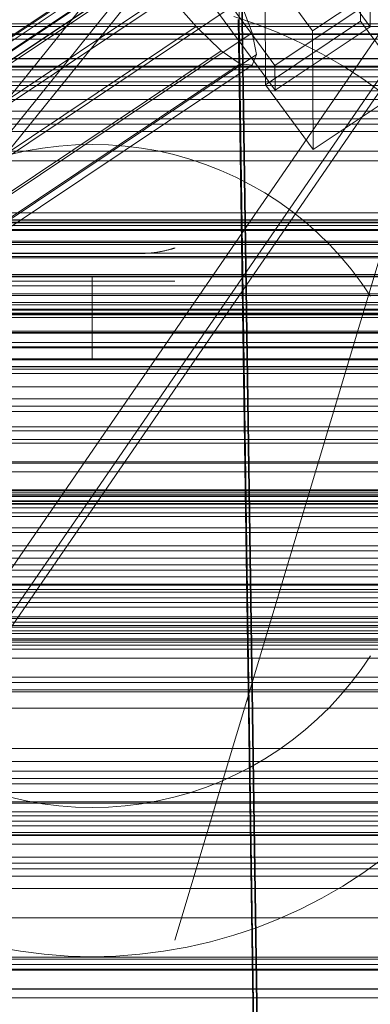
# Model space of a CAD drawing. Header units: millimetres. Extents: x -1970 to 61924, y -58230 to 6847.
# Tile 163 of 256: x 331 to 374, y -34838 to -34719. Entities that reach past the tile are written whole.
import ezdxf

# ---------------------------------------------------------------- set-up
doc = ezdxf.new("R2010")
doc.units = ezdxf.units.MM
for name, color, linetype, lineweight in [('COTAS_O', 1, 'Continuous', 0), ('COTAS_P', 1, 'Continuous', 0), ('frontal_briquetadora', 7, 'Continuous', 0), ('frontal_C01', 7, 'Continuous', 0), ('frontal_C02', 7, 'Continuous', 0), ('frontal_C03', 7, 'Continuous', 0), ('frontal_C05', 7, 'Continuous', 0), ('frontal_mezcladora', 7, 'Continuous', 0), ('frontal_tolva-C01', 7, 'Continuous', 0)]:
    doc.layers.add(name, color=color, linetype=linetype, lineweight=lineweight)
doc.dimstyles.new('R19_100', dxfattribs={"dimtxt": 250, "dimasz": 150, "dimexe": 150, "dimexo": 80, "dimgap": 100, "dimtad": 1, "dimtih": 1, "dimtoh": 1, "dimdsep": 46, "dimcen": 0.09, "dimadec": 0, "dimazin": 0, "dimtfac": 1, "dimtdec": 4, "dimtofl": 0, "dimtmove": 0, "dimatfit": 3, "dimfxl": 1, "dimtolj": 1, "dimtzin": 0, "dimarcsym": 0})

# ---------------------------------------------------------------- blocks, each defined once
blk = doc.blocks.new('DIM_R26_43')
at = {"layer": 'COTAS_P'}
for p, q in [((-1750, -34600), (-1600, -34555)), ((2600, -34600), (2450, -34555)), ((-1750, -35500), (-1750, -34600)), ((-1750, -34600), (2600, -34600)), ((-1750, -34600), (-1600, -34645)), ((2600, -34600), (2450, -34645)), ((2600, -35500), (2600, -34600))]:
    blk.add_line(p, q, dxfattribs=at)
blk.add_text('4350 P', height=250, dxfattribs=at).set_placement((425, -34500))
blk = doc.blocks.new('DIM_R26_49')
at = {"layer": 'COTAS_O'}
for p, q in [((-650, -34200), (-500, -34155)), ((650, -34200), (500, -34155)), ((-650, -34900), (-650, -34200)), ((-650, -34200), (650, -34200)), ((-650, -34200), (-500, -34245)), ((650, -34200), (500, -34245)), ((650, -34900), (650, -34200))]:
    blk.add_line(p, q, dxfattribs=at)
blk.add_text('1300 O', height=250, dxfattribs=at).set_placement((0, -34100))
blk = doc.blocks.new('DIM_R26_54')
at = {"layer": 'COTAS_P'}
for p, q in [((-305, -34680), (395, -34680)), ((395, -34680), (350, -34830)), ((395, -36000), (395, -34680)), ((395, -34680), (440, -34830)), ((395, -36000), (350, -35850)), ((395, -36000), (440, -35850)), ((-305, -36000), (395, -36000))]:
    blk.add_line(p, q, dxfattribs=at)
blk.add_text('1320 P', height=250, rotation=90, dxfattribs=at).set_placement((295, -35340))

msp = doc.modelspace()

# ---------------------------------------------------------------- linework, layer by layer
at = {"layer": 'frontal_briquetadora'}
for p, q in [((210, -34736), (430, -34736)), ((320, -34736), (430, -34736)), ((210, -34750), (340, -34750)), ((320, -34750), (340, -34750)), ((340, -34760), (340, -34750)), ((-490, -34760), (490, -34760)), ((-490, -34760), (340, -34760)), ((320, -34760), (340, -34760)), ((320, -34760), (490, -34760))]:
    msp.add_line(p, q, dxfattribs=at)
at = {"layer": 'frontal_C01'}
for p, q in [((360.514, -34878.394), (357.646, -34683.283)), ((360.514, -34883.786), (357.646, -34688.676)), ((-440, -34743.121), (440, -34743.121)), ((-440, -34743.401), (440, -34743.401)), ((-440, -34743.453), (440, -34743.453)), ((-440, -34744.276), (440, -34744.276)), ((-440, -34744.377), (440, -34744.377)), ((-440, -34745.685), (440, -34745.685)), ((-440, -34745.828), (440, -34745.828)), ((-440, -34747.533), (440, -34747.533)), ((-440, -34747.708), (440, -34747.708)), ((440, -34749.694), (-440, -34749.694)), ((-440, -34749.888), (440, -34749.888)), ((-440, -34752.019), (440, -34752.019)), ((-440, -34752.221), (440, -34752.221)), ((-440, -34754.352), (440, -34754.352)), ((-440, -34754.547), (440, -34754.547)), ((-440, -34756.533), (440, -34756.533)), ((-440, -34756.707), (440, -34756.707)), ((-440, -34758.412), (440, -34758.412)), ((-440, -34758.555), (440, -34758.555)), ((-440, -34759.864), (440, -34759.864)), ((-440, -34759.964), (440, -34759.964)), ((-440, -34760.787), (440, -34760.787)), ((-440, -34760.839), (440, -34760.839)), ((-440, -34761.12), (440, -34761.12))]:
    msp.add_line(p, q, dxfattribs=at)
at = {"layer": 'frontal_C02'}
for p, q in [((373.551, -34719.807), (346.02, -34682.284)), ((362.071, -34724.495), (334.539, -34686.973)), ((334.551, -34689.953), (362.083, -34727.476)), ((150.672, -34841.184), (364.471, -34698.209)), ((148.798, -34842.273), (362.596, -34699.298)), ((149.865, -34843.304), (363.664, -34700.329)), ((151.191, -34842.534), (364.989, -34699.558)), ((151.369, -34843.468), (365.168, -34700.492)), ((150.683, -34843.866), (364.482, -34700.891)), ((151.196, -34843.922), (364.995, -34700.947)), ((372.35, -34704.831), (372.408, -34719.137)), ((168.21, -34829.943), (352.519, -34706.689)), ((160.982, -34834.142), (345.291, -34710.888)), ((171.232, -34835.259), (355.541, -34712.004)), ((360.939, -34726.807), (360.882, -34712.5)), ((366.618, -34720.317), (360.882, -34712.5)), ((360.514, -34906.365), (357.646, -34712.96)), ((378.086, -34712.648), (366.618, -34720.317)), ((164.752, -34839.023), (349.061, -34715.769)), ((349.061, -34715.769), (352.572, -34719.801)), ((173.554, -34839.982), (357.863, -34716.728)), ((359.326, -34720.537), (357.863, -34716.728)), ((373.539, -34716.826), (362.071, -34724.495)), ((373.551, -34719.807), (373.539, -34716.826)), ((360.514, -34912.326), (357.646, -34718.921)), ((372.408, -34719.137), (360.939, -34726.807)), ((378.143, -34726.955), (372.408, -34719.137)), ((168.263, -34843.056), (352.572, -34719.801)), ((175.016, -34843.792), (359.326, -34720.537)), ((352.572, -34719.801), (355.584, -34722.71)), ((359.83, -34723.173), (359.326, -34720.537)), ((362.083, -34727.476), (373.551, -34719.807)), ((366.618, -34720.317), (366.675, -34734.624)), ((171.275, -34845.965), (355.584, -34722.71)), ((175.521, -34846.427), (359.83, -34723.173)), ((355.584, -34722.71), (357.893, -34724.298)), ((359.341, -34724.456), (359.83, -34723.173)), ((173.584, -34847.553), (357.893, -34724.298)), ((357.893, -34724.298), (359.341, -34724.456)), ((175.032, -34847.71), (359.341, -34724.456)), ((362.071, -34724.495), (362.083, -34727.476)), ((360.939, -34726.807), (366.675, -34734.624)), ((366.675, -34734.624), (378.143, -34726.955)), ((430, -34772.309), (-430, -34772.309)), ((430, -34777.309), (-430, -34777.309)), ((430, -34827.309), (-430, -34827.309)), ((430, -34832.309), (-430, -34832.309))]:
    msp.add_line(p, q, dxfattribs=at)
at = {"layer": 'frontal_C03'}
for p, q in [((-1250, -34719.469), (1250, -34719.469)), ((1250, -34719.787), (-1250, -34719.787)), ((1250, -34720.669), (-1250, -34720.669)), ((-1250, -34720.737), (1250, -34720.737)), ((1250, -34721.322), (-1250, -34721.322)), ((1250, -34723.63), (-1250, -34723.63)), ((-1250, -34723.689), (1250, -34723.689)), ((-1250, -34724.585), (1250, -34724.585)), ((-1250, -34724.687), (1250, -34724.687)), ((1500, -34725.842), (-1500, -34725.842)), ((-1250, -34726.441), (1250, -34726.441)), ((-1250, -34726.905), (1250, -34726.905)), ((-1250, -34727.538), (1250, -34727.538)), ((1250, -34728.596), (-1250, -34728.596)), ((1250, -34730.904), (-1250, -34730.904)), ((1250, -34731.557), (-1250, -34731.557)), ((1250, -34732.439), (-1250, -34732.439)), ((-1500, -34734.825), (1500, -34734.825)), ((1250, -34742.245), (-1250, -34742.245)), ((1250, -34743.126), (-1250, -34743.126)), ((1250, -34743.78), (-1250, -34743.78)), ((1250, -34746.087), (-1250, -34746.087)), ((-1250, -34747.145), (1250, -34747.145)), ((1250, -34749.997), (-1250, -34749.997)), ((1250, -34751.054), (-1250, -34751.054)), ((-1250, -34753.07), (1250, -34753.07)), ((1250, -34753.361), (-1250, -34753.361)), ((-1250, -34753.868), (1250, -34753.868)), ((1250, -34754.015), (-1250, -34754.015)), ((-1250, -34754.452), (1250, -34754.452)), ((1250, -34754.896), (-1250, -34754.896)), ((-1250, -34756.79), (1250, -34756.79)), ((-1250, -34757.92), (1250, -34757.92)), ((-1250, -34761.639), (1250, -34761.639)), ((-1250, -34763.236), (1250, -34763.236)), ((1250, -34764.703), (-1250, -34764.703)), ((1250, -34765.584), (-1250, -34765.584)), ((1250, -34766.237), (-1250, -34766.237)), ((-1250, -34768.083), (1250, -34768.083)), ((1250, -34768.545), (-1250, -34768.545)), ((-1250, -34769.602), (1250, -34769.602)), ((-1250, -34770.038), (1250, -34770.038)), ((1250, -34772.454), (-1250, -34772.454)), ((1250, -34773.512), (-1250, -34773.512)), ((-1268, -34776.056), (1268, -34776.056)), ((-1268, -34776.28), (1268, -34776.28)), ((-1268, -34776.445), (1268, -34776.445)), ((-1250, -34775.683), (1250, -34775.683)), ((1250, -34775.819), (-1250, -34775.819)), ((1250, -34776.473), (-1250, -34776.473)), ((-1268, -34777.102), (1268, -34777.102)), ((-1268, -34777.42), (1268, -34777.42)), ((1250, -34777.354), (-1250, -34777.354)), ((1250, -34777.864), (-1250, -34777.864)), ((-1268, -34778.466), (1268, -34778.466)), ((-1268, -34778.915), (1268, -34778.915)), ((-1268, -34780.278), (1268, -34780.278)), ((-1268, -34780.828), (1268, -34780.828)), ((-1268, -34782.416), (1268, -34782.416)), ((1268, -34783.029), (-1268, -34783.029)), ((-1268, -34784.733), (1268, -34784.733)), ((-1250, -34783.921), (1250, -34783.921)), ((-1268, -34785.368), (1268, -34785.368)), ((-1250, -34786.18), (1250, -34786.18)), ((-1268, -34787.072), (1268, -34787.072)), ((1250, -34787.16), (-1250, -34787.16)), ((-1268, -34787.685), (1268, -34787.685)), ((1250, -34788.042), (-1250, -34788.042)), ((-1268, -34789.273), (1268, -34789.273)), ((1250, -34788.695), (-1250, -34788.695)), ((-1268, -34789.823), (1268, -34789.823)), ((-1268, -34791.186), (1268, -34791.186)), ((-1268, -34791.635), (1268, -34791.635)), ((1250, -34791.003), (-1250, -34791.003)), ((-1250, -34792.06), (1250, -34792.06)), ((-1268, -34792.681), (1268, -34792.681)), ((-1268, -34792.999), (1268, -34792.999)), ((-1250, -34792.237), (1250, -34792.237)), ((-1268, -34793.656), (1268, -34793.656)), ((-1268, -34793.821), (1268, -34793.821)), ((-1268, -34794.045), (1268, -34794.045)), ((-1250, -34794.418), (1250, -34794.418)), ((1250, -34794.912), (-1250, -34794.912)), ((1250, -34795.969), (-1250, -34795.969)), ((1250, -34798.277), (-1250, -34798.277)), ((1250, -34798.93), (-1250, -34798.93)), ((1250, -34799.812), (-1250, -34799.812)), ((-1250, -34800.063), (1250, -34800.063)), ((-1250, -34802.018), (1250, -34802.018)), ((-1250, -34806.865), (1250, -34806.865)), ((-1250, -34808.462), (1250, -34808.462)), ((1250, -34809.618), (-1250, -34809.618)), ((1250, -34810.499), (-1250, -34810.499)), ((1250, -34811.153), (-1250, -34811.153)), ((-1250, -34812.182), (1250, -34812.182)), ((-1250, -34813.311), (1250, -34813.311)), ((1250, -34813.46), (-1250, -34813.46)), ((-1250, -34814.517), (1250, -34814.517)), ((-1250, -34815.649), (1250, -34815.649)), ((-1250, -34816.233), (1250, -34816.233)), ((-1250, -34817.031), (1250, -34817.031)), ((1250, -34817.37), (-1250, -34817.37)), ((1250, -34818.427), (-1250, -34818.427)), ((1250, -34820.734), (-1250, -34820.734)), ((1250, -34821.388), (-1250, -34821.388)), ((1250, -34822.269), (-1250, -34822.269)), ((1250, -34832.076), (-1250, -34832.076)), ((1250, -34832.957), (-1250, -34832.957)), ((1250, -34833.61), (-1250, -34833.61)), ((-1500, -34835.865), (1500, -34835.865)), ((1250, -34835.918), (-1250, -34835.918)), ((-1250, -34836.975), (1250, -34836.975))]:
    msp.add_line(p, q, dxfattribs=at)
at = {"layer": 'frontal_C05'}
for p, q in [((357.096, -34718.577), (359.837, -34719.498)), ((359.837, -34719.498), (362.529, -34720.554)), ((362.529, -34720.554), (365.165, -34721.744)), ((365.165, -34721.744), (367.739, -34723.063)), ((367.739, -34723.063), (370.243, -34724.509)), ((370.243, -34724.509), (372.673, -34726.078)), ((372.673, -34726.078), (375.021, -34727.766)), ((332.074, -34734.793), (330.13, -34735.237)), ((334.038, -34734.447), (332.074, -34734.793)), ((336.017, -34734.199), (334.038, -34734.447)), ((338.006, -34734.05), (336.017, -34734.199)), ((340, -34734), (338.006, -34734.05)), ((340, -34734), (341.994, -34734.05)), ((343.983, -34734.199), (341.994, -34734.05)), ((345.962, -34734.447), (343.983, -34734.199)), ((347.926, -34734.793), (345.962, -34734.447)), ((349.87, -34735.237), (347.926, -34734.793)), ((351.79, -34735.777), (349.87, -34735.237)), ((353.681, -34736.412), (351.79, -34735.777)), ((355.537, -34737.141), (353.681, -34736.412)), ((357.355, -34737.961), (355.537, -34737.141)), ((359.13, -34738.871), (357.355, -34737.961)), ((360.857, -34739.868), (359.13, -34738.871)), ((362.533, -34740.95), (360.857, -34739.868)), ((364.152, -34742.115), (362.533, -34740.95)), ((365.712, -34743.358), (364.152, -34742.115)), ((367.207, -34744.678), (365.712, -34743.358)), ((368.635, -34746.071), (367.207, -34744.678)), ((347.831, -34747.017), (347.716, -34747.034)), ((347.723, -34747.033), (347.887, -34747.008)), ((347.945, -34746.999), (347.831, -34747.017)), ((347.887, -34747.008), (348.048, -34746.981)), ((348.058, -34746.98), (347.945, -34746.999)), ((348.048, -34746.981), (348.207, -34746.953)), ((348.169, -34746.96), (348.058, -34746.98)), ((348.279, -34746.94), (348.169, -34746.96)), ((348.207, -34746.953), (348.362, -34746.924)), ((348.387, -34746.919), (348.279, -34746.94)), ((348.362, -34746.924), (348.514, -34746.893)), ((348.493, -34746.898), (348.387, -34746.919)), ((348.597, -34746.876), (348.493, -34746.898)), ((348.514, -34746.893), (348.661, -34746.862)), ((348.7, -34746.853), (348.597, -34746.876)), ((348.661, -34746.862), (348.805, -34746.83)), ((348.8, -34746.831), (348.7, -34746.853)), ((348.898, -34746.808), (348.8, -34746.831)), ((348.805, -34746.83), (348.944, -34746.797)), ((348.994, -34746.785), (348.898, -34746.808)), ((348.944, -34746.797), (349.064, -34746.767)), ((349.088, -34746.761), (348.994, -34746.785)), ((349.064, -34746.767), (349.169, -34746.741)), ((349.179, -34746.738), (349.088, -34746.761)), ((349.169, -34746.741), (349.271, -34746.714)), ((349.268, -34746.715), (349.179, -34746.738)), ((349.352, -34746.692), (349.268, -34746.715)), ((349.271, -34746.714), (349.368, -34746.688)), ((349.434, -34746.67), (349.352, -34746.692)), ((349.368, -34746.688), (349.46, -34746.662)), ((349.511, -34746.648), (349.434, -34746.67)), ((349.46, -34746.662), (349.547, -34746.638)), ((349.583, -34746.627), (349.511, -34746.648)), ((349.547, -34746.638), (349.627, -34746.614)), ((349.651, -34746.607), (349.583, -34746.627)), ((349.627, -34746.614), (349.701, -34746.592)), ((349.714, -34746.589), (349.651, -34746.607)), ((349.701, -34746.592), (349.768, -34746.572)), ((349.771, -34746.571), (349.714, -34746.589)), ((349.768, -34746.572), (349.828, -34746.554)), ((349.822, -34746.556), (349.771, -34746.571)), ((349.868, -34746.542), (349.822, -34746.556)), ((349.828, -34746.554), (349.879, -34746.538)), ((349.907, -34746.529), (349.868, -34746.542)), ((349.879, -34746.538), (349.918, -34746.526)), ((349.94, -34746.519), (349.907, -34746.529)), ((349.918, -34746.526), (349.947, -34746.517)), ((349.966, -34746.511), (349.94, -34746.519)), ((349.947, -34746.517), (349.97, -34746.51)), ((349.985, -34746.505), (349.966, -34746.511)), ((349.97, -34746.51), (349.986, -34746.504)), ((349.996, -34746.501), (349.985, -34746.505)), ((349.986, -34746.504), (349.996, -34746.501)), ((369.991, -34747.533), (368.635, -34746.071)), ((346, -34747.157), (314, -34747.157)), ((346, -34747.157), (346.176, -34747.156)), ((346, -34747.157), (346.074, -34747.157)), ((346.148, -34747.156), (346.074, -34747.157)), ((346.272, -34747.154), (346.148, -34747.156)), ((346.176, -34747.156), (346.352, -34747.152)), ((346.395, -34747.151), (346.272, -34747.154)), ((346.352, -34747.152), (346.527, -34747.146)), ((346.518, -34747.146), (346.395, -34747.151)), ((346.64, -34747.14), (346.518, -34747.146)), ((346.527, -34747.146), (346.702, -34747.137)), ((346.762, -34747.133), (346.64, -34747.14)), ((346.702, -34747.137), (346.875, -34747.125)), ((346.884, -34747.124), (346.762, -34747.133)), ((346.875, -34747.125), (347.048, -34747.111)), ((347.005, -34747.115), (346.884, -34747.124)), ((347.125, -34747.104), (347.005, -34747.115)), ((347.048, -34747.111), (347.219, -34747.095)), ((347.245, -34747.092), (347.125, -34747.104)), ((347.219, -34747.095), (347.389, -34747.076)), ((347.364, -34747.079), (347.245, -34747.092)), ((347.482, -34747.065), (347.364, -34747.079)), ((347.389, -34747.076), (347.557, -34747.055)), ((347.6, -34747.05), (347.482, -34747.065)), ((347.557, -34747.055), (347.723, -34747.033)), ((347.716, -34747.034), (347.6, -34747.05)), ((371.273, -34749.06), (369.991, -34747.533)), ((372.478, -34750.65), (371.273, -34749.06)), ((314, -34750.5), (346, -34750.5)), ((346, -34750.5), (346.196, -34750.5)), ((346.196, -34750.5), (346.392, -34750.5)), ((346.392, -34750.5), (346.587, -34750.5)), ((346.587, -34750.5), (346.78, -34750.5)), ((346.78, -34750.5), (346.972, -34750.5)), ((346.972, -34750.5), (347.161, -34750.5)), ((347.161, -34750.5), (347.348, -34750.5)), ((347.348, -34750.5), (347.531, -34750.5)), ((347.531, -34750.5), (347.71, -34750.5)), ((347.71, -34750.5), (347.886, -34750.5)), ((347.886, -34750.5), (348.056, -34750.5)), ((348.056, -34750.5), (348.222, -34750.5)), ((348.222, -34750.5), (348.383, -34750.5)), ((348.383, -34750.5), (348.538, -34750.5)), ((348.538, -34750.5), (348.686, -34750.5)), ((348.686, -34750.5), (348.828, -34750.5)), ((348.828, -34750.5), (348.964, -34750.5)), ((348.964, -34750.5), (349.092, -34750.5)), ((349.092, -34750.5), (349.213, -34750.5)), ((349.213, -34750.5), (349.326, -34750.5)), ((349.326, -34750.5), (349.431, -34750.5)), ((349.431, -34750.5), (349.528, -34750.5)), ((349.528, -34750.5), (349.616, -34750.5)), ((349.616, -34750.5), (349.696, -34750.5)), ((349.696, -34750.5), (349.766, -34750.5)), ((349.766, -34750.5), (349.828, -34750.5)), ((349.828, -34750.5), (349.88, -34750.5)), ((349.88, -34750.5), (349.923, -34750.5)), ((349.923, -34750.5), (349.957, -34750.5)), ((349.957, -34750.5), (349.981, -34750.5)), ((349.981, -34750.5), (349.995, -34750.5)), ((373.601, -34752.298), (372.478, -34750.65)), ((300, -34777), (380, -34777)), ((372.478, -34797.35), (373.601, -34795.702)), ((371.273, -34798.94), (372.478, -34797.35)), ((369.991, -34800.467), (371.273, -34798.94)), ((368.635, -34801.929), (369.991, -34800.467)), ((367.207, -34803.322), (368.635, -34801.929)), ((365.712, -34804.642), (367.207, -34803.322)), ((364.152, -34805.885), (365.712, -34804.642)), ((362.533, -34807.05), (364.152, -34805.885)), ((360.857, -34808.132), (362.533, -34807.05)), ((359.13, -34809.129), (360.857, -34808.132)), ((357.355, -34810.039), (359.13, -34809.129)), ((353.681, -34811.588), (355.537, -34810.859)), ((355.537, -34810.859), (357.355, -34810.039)), ((349.87, -34812.763), (351.79, -34812.223)), ((351.79, -34812.223), (353.681, -34811.588)), ((330.13, -34812.763), (332.074, -34813.207)), ((332.074, -34813.207), (334.038, -34813.553)), ((345.962, -34813.553), (347.926, -34813.207)), ((347.926, -34813.207), (349.87, -34812.763)), ((334.038, -34813.553), (336.017, -34813.801)), ((336.017, -34813.801), (338.006, -34813.95)), ((338.006, -34813.95), (340, -34814)), ((340, -34814), (341.994, -34813.95)), ((341.994, -34813.95), (343.983, -34813.801)), ((343.983, -34813.801), (345.962, -34813.553)), ((375.021, -34820.234), (372.673, -34821.922)), ((372.673, -34821.922), (370.243, -34823.491)), ((370.243, -34823.491), (367.739, -34824.937)), ((367.739, -34824.937), (365.165, -34826.256)), ((365.165, -34826.256), (362.529, -34827.446)), ((362.529, -34827.446), (359.837, -34828.502)), ((359.837, -34828.502), (357.096, -34829.423)), ((357.096, -34829.423), (354.312, -34830.206)), ((331.356, -34831.352), (328.508, -34830.85)), ((334.225, -34831.712), (331.356, -34831.352)), ((348.644, -34831.352), (345.775, -34831.712)), ((351.492, -34830.85), (348.644, -34831.352)), ((354.312, -34830.206), (351.492, -34830.85)), ((337.109, -34831.928), (334.225, -34831.712)), ((340, -34832), (337.109, -34831.928)), ((340, -34832), (342.891, -34831.928)), ((345.775, -34831.712), (342.891, -34831.928))]:
    msp.add_line(p, q, dxfattribs=at)
at = {"layer": 'frontal_mezcladora'}
for p, q in [((-625, -34725), (625, -34725)), ((-625, -34730), (625, -34730)), ((150, -34730), (625, -34730)), ((-600, -34760), (600, -34760)), ((190, -34815), (420, -34815)), ((190, -34817.284), (420, -34817.284)), ((-600, -34820), (600, -34820)), ((190, -34823.787), (420, -34823.787)), ((190, -34833.519), (420, -34833.519))]:
    msp.add_line(p, q, dxfattribs=at)
at = {"layer": 'frontal_tolva-C01'}
for p, q in [((596.887, -34397.489), (221.887, -34942.731)), ((221.887, -34862.339), (596.887, -34397.489)), ((600, -34397.972), (225, -34862.823)), ((225, -34943.645), (600, -34398.402)), ((225, -34864.851), (600, -34400)), ((225, -34945.243), (600, -34400))]:
    msp.add_line(p, q, dxfattribs=at)

# ---------------------------------------------------------------- dimensions: what is measured, and where the dimension line sits
at = {"layer": 'COTAS_O'}
dim = msp.add_aligned_dim(p1=(-650, -34900), p2=(650, -34900), distance=700, text='<> O', dimstyle='R19_100', dxfattribs=at)
dim.commit()
dim.dimension.update_dxf_attribs({"geometry": 'DIM_R26_49', "text_midpoint": (0, -34200)})
at = {"layer": 'COTAS_P'}
for p1, p2, distance, picture, middle in [((-1750, -35500), (2600, -35500), 900, 'DIM_R26_43', (425, -34600)), ((-305, -36000), (-305, -34680), -700, 'DIM_R26_54', (395, -35340))]:
    dim = msp.add_aligned_dim(p1=p1, p2=p2, distance=distance, text='<> P', dimstyle='R19_100', dxfattribs=at)
    dim.commit()
    dim.dimension.update_dxf_attribs({"geometry": picture, "text_midpoint": middle})

doc.saveas('drawing.dxf')
